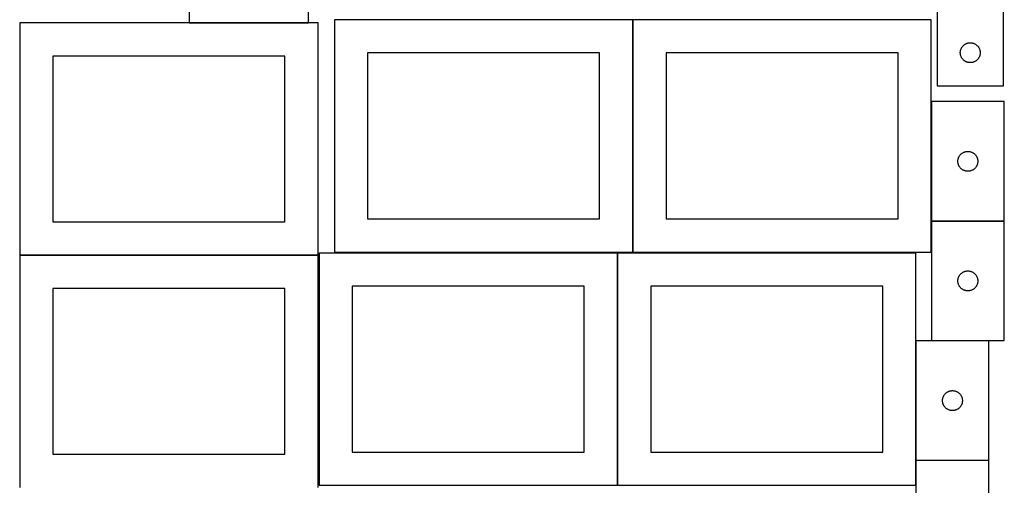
# Model space of a CAD drawing. Header units: millimetres. Extents: x 7 to 1493, y 7 to 2993.
# Tile 4 of 13: x 8 to 1493, y 1411 to 2113. Entities that reach past the tile are written whole.
import ezdxf

# ---------------------------------------------------------------- set-up
doc = ezdxf.new("R2010")
doc.units = ezdxf.units.MM
doc.layers.add('COMMON', color=5, linetype='CONTINUOUS', true_color=0x0000ff)
doc.layers.add('CUT', color=7, linetype='CONTINUOUS', true_color=0x000000)

msp = doc.modelspace()

# ---------------------------------------------------------------- linework, layer by layer
at = {"layer": 'COMMON'}
for p, q in [((693.86024, 2112.923826), (482.585526, 2112.923826)), ((932.685527, 1762.844571), (932.685527, 2112.823825)), ((994.060241, 2112.948801), (932.785527, 2112.948801)), ((1382.785527, 2112.944572), (1091.392522, 2112.944572)), ((263.432433, 2108.353678), (443.432433, 2108.353678)), ((1382.885527, 1989.515439), (1382.885527, 1809.515439)), ((1382.885527, 1809.315438), (1382.885527, 1762.844571)), ((1492.985528, 1809.415439), (1382.985528, 1809.415439)), ((457.83341, 1758.153678), (7.83341, 1758.153678)), ((909.474234, 1411.299045), (909.474234, 1761.299045)), ((1359.674234, 1628.895078), (1359.674234, 1448.895078)), ((1359.674234, 1448.695077), (1359.674234, 1411.299045)), ((1469.774235, 1448.795078), (1359.774235, 1448.795078))]:
    msp.add_line(p, q, dxfattribs=at)
at = {"layer": 'CUT'}
for p, q in [((1491.592523, 2013.244573), (1491.592523, 2263.244573)), ((263.432433, 2218.453679), (263.432433, 2108.453679)), ((443.432433, 2108.453679), (443.432433, 2218.453679)), ((1391.592523, 2188.244573), (1391.592523, 2013.244573)), ((932.585526, 2112.823825), (482.585526, 2112.823825)), ((482.585526, 2112.823825), (482.585526, 1762.823825)), ((932.585526, 1762.823825), (932.585526, 2112.823825)), ((1382.785527, 2112.844571), (932.785527, 2112.844571)), ((932.785527, 2112.844571), (932.785527, 1762.844571)), ((1382.785527, 1762.844571), (1382.785527, 2112.844571)), ((457.83341, 2108.253678), (7.83341, 2108.253678)), ((7.83341, 2108.253678), (7.83341, 1758.253678)), ((263.432433, 2108.453679), (443.432433, 2108.453679)), ((457.83341, 1758.253678), (457.83341, 2108.253678)), ((1426.612412, 2064.016754), (1426.672025, 2064.786887)), ((1426.672025, 2064.786887), (1426.771205, 2065.552931)), ((1426.771205, 2065.552931), (1426.909688, 2066.312854)), ((1426.909688, 2066.312854), (1427.087107, 2067.064639)), ((1427.087107, 2067.064639), (1427.302993, 2067.806295)), ((1427.302993, 2067.806295), (1427.556771, 2068.535854)), ((1427.556771, 2068.535854), (1427.84777, 2069.251381)), ((1427.84777, 2069.251381), (1428.175217, 2069.950979)), ((1428.175217, 2069.950979), (1428.538245, 2070.632794)), ((1428.538245, 2070.632794), (1428.93589, 2071.295015)), ((1428.93589, 2071.295015), (1429.367098, 2071.935889)), ((1429.367098, 2071.935889), (1429.830726, 2072.553715)), ((1429.830726, 2072.553715), (1430.325544, 2073.146854)), ((1430.325544, 2073.146854), (1430.85024, 2073.713735)), ((1430.85024, 2073.713735), (1431.403423, 2074.252853)), ((1431.403423, 2074.252853), (1431.983626, 2074.762779)), ((1431.983626, 2074.762779), (1432.589309, 2075.242161)), ((1432.589309, 2075.242161), (1433.218867, 2075.689728)), ((1433.218867, 2075.689728), (1433.870631, 2076.104292)), ((1433.870631, 2076.104292), (1434.542872, 2076.484755)), ((1434.542872, 2076.484755), (1435.233807, 2076.830106)), ((1435.233807, 2076.830106), (1435.941605, 2077.139432)), ((1435.941605, 2077.139432), (1436.664388, 2077.411911)), ((1436.664388, 2077.411911), (1437.400239, 2077.646821)), ((1437.400239, 2077.646821), (1438.147207, 2077.843538)), ((1438.147207, 2077.843538), (1438.903312, 2078.001542)), ((1438.903312, 2078.001542), (1439.666548, 2078.120413)), ((1439.666548, 2078.120413), (1440.434891, 2078.199835)), ((1440.434891, 2078.199835), (1441.206305, 2078.2396)), ((1441.206305, 2078.2396), (1441.978742, 2078.2396)), ((1441.978742, 2078.2396), (1442.750155, 2078.199835)), ((1442.750155, 2078.199835), (1443.518499, 2078.120413)), ((1443.518499, 2078.120413), (1444.281735, 2078.001542)), ((1444.281735, 2078.001542), (1445.037839, 2077.843538)), ((1445.037839, 2077.843538), (1445.784808, 2077.646821)), ((1445.784808, 2077.646821), (1446.520659, 2077.411911)), ((1446.520659, 2077.411911), (1447.243442, 2077.139432)), ((1447.243442, 2077.139432), (1447.951239, 2076.830106)), ((1447.951239, 2076.830106), (1448.642174, 2076.484755)), ((1448.642174, 2076.484755), (1449.314415, 2076.104292)), ((1449.314415, 2076.104292), (1449.966179, 2075.689728)), ((1449.966179, 2075.689728), (1450.595737, 2075.242161)), ((1450.595737, 2075.242161), (1451.201421, 2074.762779)), ((1451.201421, 2074.762779), (1451.781623, 2074.252853)), ((1451.781623, 2074.252853), (1452.334806, 2073.713735)), ((1452.334806, 2073.713735), (1452.859502, 2073.146854)), ((1452.859502, 2073.146854), (1453.35432, 2072.553715)), ((1453.35432, 2072.553715), (1453.817948, 2071.935889)), ((1453.817948, 2071.935889), (1454.249157, 2071.295015)), ((1454.249157, 2071.295015), (1454.646802, 2070.632794)), ((1454.646802, 2070.632794), (1455.00983, 2069.950979)), ((1455.00983, 2069.950979), (1455.337277, 2069.251381)), ((1455.337277, 2069.251381), (1455.628276, 2068.535854)), ((1455.628276, 2068.535854), (1455.882054, 2067.806295)), ((1455.882054, 2067.806295), (1456.097939, 2067.064639)), ((1456.097939, 2067.064639), (1456.275359, 2066.312854)), ((1456.275359, 2066.312854), (1456.413842, 2065.552931)), ((1456.413842, 2065.552931), (1456.513021, 2064.786887)), ((1456.513021, 2064.786887), (1456.572635, 2064.016754)), ((407.83341, 2058.253678), (57.83341, 2058.253678)), ((57.83341, 2058.253678), (57.83341, 1808.253678)), ((407.83341, 1808.253678), (407.83341, 2058.253678)), ((882.585526, 2062.823825), (532.585526, 2062.823825)), ((532.585526, 2062.823825), (532.585526, 1812.823825)), ((882.585526, 1812.823825), (882.585526, 2062.823825)), ((1332.785527, 2062.844571), (982.785527, 2062.844571)), ((982.785527, 2062.844571), (982.785527, 1812.844571)), ((1332.785527, 1812.844571), (1332.785527, 2062.844571)), ((1426.592523, 2063.244573), (1426.612412, 2064.016754)), ((1426.612412, 2062.472391), (1426.592523, 2063.244573)), ((1426.672025, 2061.702258), (1426.612412, 2062.472391)), ((1426.771205, 2060.936214), (1426.672025, 2061.702258)), ((1426.909688, 2060.176292), (1426.771205, 2060.936214)), ((1427.087107, 2059.424506), (1426.909688, 2060.176292)), ((1427.302993, 2058.68285), (1427.087107, 2059.424506)), ((1427.556771, 2057.953291), (1427.302993, 2058.68285)), ((1427.84777, 2057.237764), (1427.556771, 2057.953291)), ((1428.175217, 2056.538166), (1427.84777, 2057.237764)), ((1428.538245, 2055.856352), (1428.175217, 2056.538166)), ((1428.93589, 2055.19413), (1428.538245, 2055.856352)), ((1429.367098, 2054.553256), (1428.93589, 2055.19413)), ((1429.830726, 2053.93543), (1429.367098, 2054.553256)), ((1430.325544, 2053.342291), (1429.830726, 2053.93543)), ((1430.85024, 2052.77541), (1430.325544, 2053.342291)), ((1431.403423, 2052.236292), (1430.85024, 2052.77541)), ((1431.983626, 2051.726366), (1431.403423, 2052.236292)), ((1432.589309, 2051.246984), (1431.983626, 2051.726366)), ((1433.218867, 2050.799417), (1432.589309, 2051.246984)), ((1433.870631, 2050.384853), (1433.218867, 2050.799417)), ((1434.542872, 2050.004391), (1433.870631, 2050.384853)), ((1435.233807, 2049.659039), (1434.542872, 2050.004391)), ((1435.941605, 2049.349713), (1435.233807, 2049.659039)), ((1447.951239, 2049.659039), (1447.243442, 2049.349713)), ((1448.642174, 2050.004391), (1447.951239, 2049.659039)), ((1449.314415, 2050.384853), (1448.642174, 2050.004391)), ((1449.966179, 2050.799417), (1449.314415, 2050.384853)), ((1450.595737, 2051.246984), (1449.966179, 2050.799417)), ((1451.201421, 2051.726366), (1450.595737, 2051.246984)), ((1451.781623, 2052.236292), (1451.201421, 2051.726366)), ((1452.334806, 2052.77541), (1451.781623, 2052.236292)), ((1452.859502, 2053.342291), (1452.334806, 2052.77541)), ((1453.35432, 2053.93543), (1452.859502, 2053.342291)), ((1453.817948, 2054.553256), (1453.35432, 2053.93543)), ((1454.249157, 2055.19413), (1453.817948, 2054.553256)), ((1454.646802, 2055.856352), (1454.249157, 2055.19413)), ((1455.00983, 2056.538166), (1454.646802, 2055.856352)), ((1455.337277, 2057.237764), (1455.00983, 2056.538166)), ((1455.628276, 2057.953291), (1455.337277, 2057.237764)), ((1455.882054, 2058.68285), (1455.628276, 2057.953291)), ((1456.097939, 2059.424506), (1455.882054, 2058.68285)), ((1456.275359, 2060.176292), (1456.097939, 2059.424506)), ((1456.413842, 2060.936214), (1456.275359, 2060.176292)), ((1456.513021, 2061.702258), (1456.413842, 2060.936214)), ((1456.572635, 2062.472391), (1456.513021, 2061.702258)), ((1456.572635, 2064.016754), (1456.592523, 2063.244573)), ((1456.592523, 2063.244573), (1456.572635, 2062.472391)), ((1436.664388, 2049.077234), (1435.941605, 2049.349713)), ((1437.400239, 2048.842324), (1436.664388, 2049.077234)), ((1438.147207, 2048.645607), (1437.400239, 2048.842324)), ((1438.903312, 2048.487603), (1438.147207, 2048.645607)), ((1439.666548, 2048.368732), (1438.903312, 2048.487603)), ((1440.434891, 2048.28931), (1439.666548, 2048.368732)), ((1441.206305, 2048.249546), (1440.434891, 2048.28931)), ((1441.978742, 2048.249546), (1441.206305, 2048.249546)), ((1442.750155, 2048.28931), (1441.978742, 2048.249546)), ((1443.518499, 2048.368732), (1442.750155, 2048.28931)), ((1444.281735, 2048.487603), (1443.518499, 2048.368732)), ((1445.037839, 2048.645607), (1444.281735, 2048.487603)), ((1445.784808, 2048.842324), (1445.037839, 2048.645607)), ((1446.520659, 2049.077234), (1445.784808, 2048.842324)), ((1447.243442, 2049.349713), (1446.520659, 2049.077234)), ((1391.592523, 2013.244573), (1491.592523, 2013.244573)), ((1382.985528, 1989.515439), (1382.985528, 1809.515439)), ((1492.985528, 1989.515439), (1382.985528, 1989.515439)), ((1492.985528, 1809.515439), (1492.985528, 1989.515439)), ((1423.030265, 1900.673071), (1423.109688, 1901.441414)), ((1423.109688, 1901.441414), (1423.228558, 1902.20465)), ((1423.228558, 1902.20465), (1423.386562, 1902.960755)), ((1423.386562, 1902.960755), (1423.58328, 1903.707724)), ((1423.58328, 1903.707724), (1423.818189, 1904.443575)), ((1423.818189, 1904.443575), (1424.090668, 1905.166357)), ((1424.090668, 1905.166357), (1424.399994, 1905.874155)), ((1424.399994, 1905.874155), (1424.745346, 1906.56509)), ((1424.745346, 1906.56509), (1425.125808, 1907.237331)), ((1425.125808, 1907.237331), (1425.540372, 1907.889095)), ((1425.540372, 1907.889095), (1425.987939, 1908.518653)), ((1425.987939, 1908.518653), (1426.467321, 1909.124337)), ((1426.467321, 1909.124337), (1426.977247, 1909.704539)), ((1426.977247, 1909.704539), (1427.516365, 1910.257722)), ((1427.516365, 1910.257722), (1428.083246, 1910.782418)), ((1428.083246, 1910.782418), (1428.676385, 1911.277236)), ((1428.676385, 1911.277236), (1429.294211, 1911.740864)), ((1429.294211, 1911.740864), (1429.935085, 1912.172072)), ((1429.935085, 1912.172072), (1430.597307, 1912.569718)), ((1430.597307, 1912.569718), (1431.279121, 1912.932745)), ((1431.279121, 1912.932745), (1431.978719, 1913.260193)), ((1431.978719, 1913.260193), (1432.694246, 1913.551191)), ((1432.694246, 1913.551191), (1433.423805, 1913.80497)), ((1433.423805, 1913.80497), (1434.165461, 1914.020855)), ((1434.165461, 1914.020855), (1434.917247, 1914.198274)), ((1434.917247, 1914.198274), (1435.677169, 1914.336758)), ((1435.677169, 1914.336758), (1436.443213, 1914.435937)), ((1436.443213, 1914.435937), (1437.213346, 1914.49555)), ((1437.213346, 1914.49555), (1437.985528, 1914.515439)), ((1437.985528, 1914.515439), (1438.757709, 1914.49555)), ((1438.757709, 1914.49555), (1439.527843, 1914.435937)), ((1439.527843, 1914.435937), (1440.293886, 1914.336758)), ((1440.293886, 1914.336758), (1441.053809, 1914.198274)), ((1441.053809, 1914.198274), (1441.805594, 1914.020855)), ((1441.805594, 1914.020855), (1442.54725, 1913.80497)), ((1442.54725, 1913.80497), (1443.276809, 1913.551191)), ((1443.276809, 1913.551191), (1443.992336, 1913.260193)), ((1443.992336, 1913.260193), (1444.691935, 1912.932745)), ((1444.691935, 1912.932745), (1445.373749, 1912.569718)), ((1445.373749, 1912.569718), (1446.035971, 1912.172072)), ((1446.035971, 1912.172072), (1446.676844, 1911.740864)), ((1446.676844, 1911.740864), (1447.29467, 1911.277236)), ((1447.29467, 1911.277236), (1447.887809, 1910.782418)), ((1447.887809, 1910.782418), (1448.45469, 1910.257722)), ((1448.45469, 1910.257722), (1448.993808, 1909.704539)), ((1448.993808, 1909.704539), (1449.503734, 1909.124337)), ((1449.503734, 1909.124337), (1449.983116, 1908.518653)), ((1449.983116, 1908.518653), (1450.430683, 1907.889095)), ((1450.430683, 1907.889095), (1450.845247, 1907.237331)), ((1450.845247, 1907.237331), (1451.22571, 1906.56509)), ((1451.22571, 1906.56509), (1451.571062, 1905.874155)), ((1451.571062, 1905.874155), (1451.880387, 1905.166357)), ((1451.880387, 1905.166357), (1452.152866, 1904.443575)), ((1452.152866, 1904.443575), (1452.387776, 1903.707724)), ((1452.387776, 1903.707724), (1452.584493, 1902.960755)), ((1452.584493, 1902.960755), (1452.742497, 1902.20465)), ((1452.742497, 1902.20465), (1452.861368, 1901.441414)), ((1452.861368, 1901.441414), (1452.940791, 1900.673071)), ((1422.990501, 1899.901658), (1423.030265, 1900.673071)), ((1422.990501, 1899.12922), (1422.990501, 1899.901658)), ((1423.030265, 1898.357807), (1422.990501, 1899.12922)), ((1423.109688, 1897.589464), (1423.030265, 1898.357807)), ((1423.228558, 1896.826228), (1423.109688, 1897.589464)), ((1423.386562, 1896.070123), (1423.228558, 1896.826228)), ((1423.58328, 1895.323155), (1423.386562, 1896.070123)), ((1423.818189, 1894.587303), (1423.58328, 1895.323155)), ((1424.090668, 1893.864521), (1423.818189, 1894.587303)), ((1424.399994, 1893.156723), (1424.090668, 1893.864521)), ((1424.745346, 1892.465788), (1424.399994, 1893.156723)), ((1425.125808, 1891.793547), (1424.745346, 1892.465788)), ((1425.540372, 1891.141783), (1425.125808, 1891.793547)), ((1425.987939, 1890.512225), (1425.540372, 1891.141783)), ((1426.467321, 1889.906541), (1425.987939, 1890.512225)), ((1426.977247, 1889.326339), (1426.467321, 1889.906541)), ((1427.516365, 1888.773156), (1426.977247, 1889.326339)), ((1428.083246, 1888.24846), (1427.516365, 1888.773156)), ((1428.676385, 1887.753642), (1428.083246, 1888.24846)), ((1429.294211, 1887.290014), (1428.676385, 1887.753642)), ((1429.935085, 1886.858806), (1429.294211, 1887.290014)), ((1430.597307, 1886.46116), (1429.935085, 1886.858806)), ((1431.279121, 1886.098133), (1430.597307, 1886.46116)), ((1445.373749, 1886.46116), (1444.691935, 1886.098133)), ((1446.035971, 1886.858806), (1445.373749, 1886.46116)), ((1446.676844, 1887.290014), (1446.035971, 1886.858806)), ((1447.29467, 1887.753642), (1446.676844, 1887.290014)), ((1447.887809, 1888.24846), (1447.29467, 1887.753642)), ((1448.45469, 1888.773156), (1447.887809, 1888.24846)), ((1448.993808, 1889.326339), (1448.45469, 1888.773156)), ((1449.503734, 1889.906541), (1448.993808, 1889.326339)), ((1449.983116, 1890.512225), (1449.503734, 1889.906541)), ((1450.430683, 1891.141783), (1449.983116, 1890.512225)), ((1450.845247, 1891.793547), (1450.430683, 1891.141783)), ((1451.22571, 1892.465788), (1450.845247, 1891.793547)), ((1451.571062, 1893.156723), (1451.22571, 1892.465788)), ((1451.880387, 1893.864521), (1451.571062, 1893.156723)), ((1452.152866, 1894.587303), (1451.880387, 1893.864521)), ((1452.387776, 1895.323155), (1452.152866, 1894.587303)), ((1452.584493, 1896.070123), (1452.387776, 1895.323155)), ((1452.742497, 1896.826228), (1452.584493, 1896.070123)), ((1452.861368, 1897.589464), (1452.742497, 1896.826228)), ((1452.940791, 1898.357807), (1452.861368, 1897.589464)), ((1452.940791, 1900.673071), (1452.980555, 1899.901658)), ((1452.980555, 1899.12922), (1452.940791, 1898.357807)), ((1452.980555, 1899.901658), (1452.980555, 1899.12922)), ((1431.978719, 1885.770686), (1431.279121, 1886.098133)), ((1432.694246, 1885.479687), (1431.978719, 1885.770686)), ((1433.423805, 1885.225908), (1432.694246, 1885.479687)), ((1434.165461, 1885.010023), (1433.423805, 1885.225908)), ((1434.917247, 1884.832604), (1434.165461, 1885.010023)), ((1435.677169, 1884.694121), (1434.917247, 1884.832604)), ((1436.443213, 1884.594941), (1435.677169, 1884.694121)), ((1437.213346, 1884.535328), (1436.443213, 1884.594941)), ((1437.985528, 1884.515439), (1437.213346, 1884.535328)), ((1438.757709, 1884.535328), (1437.985528, 1884.515439)), ((1439.527843, 1884.594941), (1438.757709, 1884.535328)), ((1440.293886, 1884.694121), (1439.527843, 1884.594941)), ((1441.053809, 1884.832604), (1440.293886, 1884.694121)), ((1441.805594, 1885.010023), (1441.053809, 1884.832604)), ((1442.54725, 1885.225908), (1441.805594, 1885.010023)), ((1443.276809, 1885.479687), (1442.54725, 1885.225908)), ((1443.992336, 1885.770686), (1443.276809, 1885.479687)), ((1444.691935, 1886.098133), (1443.992336, 1885.770686)), ((532.585526, 1812.823825), (882.585526, 1812.823825)), ((982.785527, 1812.844571), (1332.785527, 1812.844571)), ((57.83341, 1808.253678), (407.83341, 1808.253678)), ((1382.985528, 1809.515439), (1492.985528, 1809.515439)), ((1382.985528, 1809.315438), (1382.985528, 1629.315438)), ((1492.985528, 1809.315438), (1382.985528, 1809.315438)), ((1492.985528, 1629.315438), (1492.985528, 1809.315438)), ((7.83341, 1758.253678), (457.83341, 1758.253678)), ((457.83341, 1758.053677), (7.83341, 1758.053677)), ((7.83341, 1758.053677), (7.83341, 1408.053677)), ((457.83341, 1408.053677), (457.83341, 1758.053677)), ((909.374233, 1761.299045), (459.374233, 1761.299045)), ((459.374233, 1761.299045), (459.374233, 1411.299045)), ((482.585526, 1762.823825), (932.585526, 1762.823825)), ((909.374233, 1411.299045), (909.374233, 1761.299045)), ((1359.574234, 1761.299045), (909.574234, 1761.299045)), ((909.574234, 1761.299045), (909.574234, 1411.299045)), ((932.785527, 1762.844571), (1382.785527, 1762.844571)), ((1359.574234, 1411.299045), (1359.574234, 1761.299045)), ((1423.386562, 1722.760754), (1423.58328, 1723.507723)), ((1423.58328, 1723.507723), (1423.818189, 1724.243574)), ((1423.818189, 1724.243574), (1424.090668, 1724.966356)), ((1424.090668, 1724.966356), (1424.399994, 1725.674154)), ((1424.399994, 1725.674154), (1424.745346, 1726.365089)), ((1424.745346, 1726.365089), (1425.125808, 1727.03733)), ((1425.125808, 1727.03733), (1425.540372, 1727.689094)), ((1425.540372, 1727.689094), (1425.987939, 1728.318652)), ((1425.987939, 1728.318652), (1426.467321, 1728.924336)), ((1426.467321, 1728.924336), (1426.977247, 1729.504538)), ((1426.977247, 1729.504538), (1427.516365, 1730.057721)), ((1427.516365, 1730.057721), (1428.083246, 1730.582417)), ((1428.083246, 1730.582417), (1428.676385, 1731.077235)), ((1428.676385, 1731.077235), (1429.294211, 1731.540863)), ((1429.294211, 1731.540863), (1429.935085, 1731.972071)), ((1429.935085, 1731.972071), (1430.597307, 1732.369717)), ((1430.597307, 1732.369717), (1431.279121, 1732.732744)), ((1431.279121, 1732.732744), (1431.978719, 1733.060192)), ((1431.978719, 1733.060192), (1432.694246, 1733.35119)), ((1432.694246, 1733.35119), (1433.423805, 1733.604969)), ((1433.423805, 1733.604969), (1434.165461, 1733.820854)), ((1434.165461, 1733.820854), (1434.917247, 1733.998273)), ((1434.917247, 1733.998273), (1435.677169, 1734.136757)), ((1435.677169, 1734.136757), (1436.443213, 1734.235936)), ((1436.443213, 1734.235936), (1437.213346, 1734.295549)), ((1437.213346, 1734.295549), (1437.985528, 1734.315438)), ((1437.985528, 1734.315438), (1438.757709, 1734.295549)), ((1438.757709, 1734.295549), (1439.527843, 1734.235936)), ((1439.527843, 1734.235936), (1440.293886, 1734.136757)), ((1440.293886, 1734.136757), (1441.053809, 1733.998273)), ((1441.053809, 1733.998273), (1441.805594, 1733.820854)), ((1441.805594, 1733.820854), (1442.54725, 1733.604969)), ((1442.54725, 1733.604969), (1443.276809, 1733.35119)), ((1443.276809, 1733.35119), (1443.992336, 1733.060192)), ((1443.992336, 1733.060192), (1444.691935, 1732.732744)), ((1444.691935, 1732.732744), (1445.373749, 1732.369717)), ((1445.373749, 1732.369717), (1446.035971, 1731.972071)), ((1446.035971, 1731.972071), (1446.676844, 1731.540863)), ((1446.676844, 1731.540863), (1447.29467, 1731.077235)), ((1447.29467, 1731.077235), (1447.887809, 1730.582417)), ((1447.887809, 1730.582417), (1448.45469, 1730.057721)), ((1448.45469, 1730.057721), (1448.993808, 1729.504538)), ((1448.993808, 1729.504538), (1449.503734, 1728.924336)), ((1449.503734, 1728.924336), (1449.983116, 1728.318652)), ((1449.983116, 1728.318652), (1450.430683, 1727.689094)), ((1450.430683, 1727.689094), (1450.845247, 1727.03733)), ((1450.845247, 1727.03733), (1451.22571, 1726.365089)), ((1451.22571, 1726.365089), (1451.571062, 1725.674154)), ((1451.571062, 1725.674154), (1451.880387, 1724.966356)), ((1451.880387, 1724.966356), (1452.152866, 1724.243574)), ((1452.152866, 1724.243574), (1452.387776, 1723.507723)), ((1452.387776, 1723.507723), (1452.584493, 1722.760754)), ((407.83341, 1708.053677), (57.83341, 1708.053677)), ((57.83341, 1708.053677), (57.83341, 1458.053677)), ((407.83341, 1458.053677), (407.83341, 1708.053677)), ((859.374233, 1711.299045), (509.374233, 1711.299045)), ((509.374233, 1711.299045), (509.374233, 1461.299045)), ((859.374233, 1461.299045), (859.374233, 1711.299045)), ((1309.574234, 1711.299045), (959.574234, 1711.299045)), ((959.574234, 1711.299045), (959.574234, 1461.299045)), ((1309.574234, 1461.299045), (1309.574234, 1711.299045)), ((1422.990501, 1719.701657), (1423.030265, 1720.47307)), ((1422.990501, 1718.929219), (1422.990501, 1719.701657)), ((1423.030265, 1718.157806), (1422.990501, 1718.929219)), ((1423.030265, 1720.47307), (1423.109688, 1721.241413)), ((1423.109688, 1717.389463), (1423.030265, 1718.157806)), ((1423.109688, 1721.241413), (1423.228558, 1722.004649)), ((1423.228558, 1716.626227), (1423.109688, 1717.389463)), ((1423.228558, 1722.004649), (1423.386562, 1722.760754)), ((1423.386562, 1715.870122), (1423.228558, 1716.626227)), ((1423.58328, 1715.123154), (1423.386562, 1715.870122)), ((1423.818189, 1714.387302), (1423.58328, 1715.123154)), ((1424.090668, 1713.66452), (1423.818189, 1714.387302)), ((1424.399994, 1712.956722), (1424.090668, 1713.66452)), ((1424.745346, 1712.265787), (1424.399994, 1712.956722)), ((1425.125808, 1711.593546), (1424.745346, 1712.265787)), ((1425.540372, 1710.941782), (1425.125808, 1711.593546)), ((1425.987939, 1710.312224), (1425.540372, 1710.941782)), ((1426.467321, 1709.70654), (1425.987939, 1710.312224)), ((1426.977247, 1709.126338), (1426.467321, 1709.70654)), ((1427.516365, 1708.573155), (1426.977247, 1709.126338)), ((1428.083246, 1708.048459), (1427.516365, 1708.573155)), ((1428.676385, 1707.553641), (1428.083246, 1708.048459)), ((1447.887809, 1708.048459), (1447.29467, 1707.553641)), ((1448.45469, 1708.573155), (1447.887809, 1708.048459)), ((1448.993808, 1709.126338), (1448.45469, 1708.573155)), ((1449.503734, 1709.70654), (1448.993808, 1709.126338)), ((1449.983116, 1710.312224), (1449.503734, 1709.70654)), ((1450.430683, 1710.941782), (1449.983116, 1710.312224)), ((1450.845247, 1711.593546), (1450.430683, 1710.941782)), ((1451.22571, 1712.265787), (1450.845247, 1711.593546)), ((1451.571062, 1712.956722), (1451.22571, 1712.265787)), ((1451.880387, 1713.66452), (1451.571062, 1712.956722)), ((1452.152866, 1714.387302), (1451.880387, 1713.66452)), ((1452.387776, 1715.123154), (1452.152866, 1714.387302)), ((1452.584493, 1715.870122), (1452.387776, 1715.123154)), ((1452.584493, 1722.760754), (1452.742497, 1722.004649)), ((1452.742497, 1716.626227), (1452.584493, 1715.870122)), ((1452.742497, 1722.004649), (1452.861368, 1721.241413)), ((1452.861368, 1717.389463), (1452.742497, 1716.626227)), ((1452.861368, 1721.241413), (1452.940791, 1720.47307)), ((1452.940791, 1718.157806), (1452.861368, 1717.389463)), ((1452.940791, 1720.47307), (1452.980555, 1719.701657)), ((1452.980555, 1718.929219), (1452.940791, 1718.157806)), ((1452.980555, 1719.701657), (1452.980555, 1718.929219)), ((1429.294211, 1707.090013), (1428.676385, 1707.553641)), ((1429.935085, 1706.658805), (1429.294211, 1707.090013)), ((1430.597307, 1706.261159), (1429.935085, 1706.658805)), ((1431.279121, 1705.898132), (1430.597307, 1706.261159)), ((1431.978719, 1705.570685), (1431.279121, 1705.898132)), ((1432.694246, 1705.279686), (1431.978719, 1705.570685)), ((1433.423805, 1705.025907), (1432.694246, 1705.279686)), ((1434.165461, 1704.810022), (1433.423805, 1705.025907)), ((1434.917247, 1704.632603), (1434.165461, 1704.810022)), ((1435.677169, 1704.49412), (1434.917247, 1704.632603)), ((1436.443213, 1704.39494), (1435.677169, 1704.49412)), ((1437.213346, 1704.335327), (1436.443213, 1704.39494)), ((1437.985528, 1704.315438), (1437.213346, 1704.335327)), ((1438.757709, 1704.335327), (1437.985528, 1704.315438)), ((1439.527843, 1704.39494), (1438.757709, 1704.335327)), ((1440.293886, 1704.49412), (1439.527843, 1704.39494)), ((1441.053809, 1704.632603), (1440.293886, 1704.49412)), ((1441.805594, 1704.810022), (1441.053809, 1704.632603)), ((1442.54725, 1705.025907), (1441.805594, 1704.810022)), ((1443.276809, 1705.279686), (1442.54725, 1705.025907)), ((1443.992336, 1705.570685), (1443.276809, 1705.279686)), ((1444.691935, 1705.898132), (1443.992336, 1705.570685)), ((1445.373749, 1706.261159), (1444.691935, 1705.898132)), ((1446.035971, 1706.658805), (1445.373749, 1706.261159)), ((1446.676844, 1707.090013), (1446.035971, 1706.658805)), ((1447.29467, 1707.553641), (1446.676844, 1707.090013)), ((1359.774235, 1628.895078), (1359.774235, 1448.895078)), ((1469.774235, 1628.895078), (1359.774235, 1628.895078)), ((1382.985528, 1629.315438), (1492.985528, 1629.315438)), ((1469.774235, 1448.895078), (1469.774235, 1628.895078)), ((1400.879376, 1544.545996), (1401.188701, 1545.253794)), ((1401.188701, 1545.253794), (1401.534053, 1545.944729)), ((1401.534053, 1545.944729), (1401.914516, 1546.61697)), ((1401.914516, 1546.61697), (1402.32908, 1547.268734)), ((1402.32908, 1547.268734), (1402.776646, 1547.898292)), ((1402.776646, 1547.898292), (1403.256028, 1548.503975)), ((1403.256028, 1548.503975), (1403.765955, 1549.084178)), ((1403.765955, 1549.084178), (1404.305073, 1549.637361)), ((1404.305073, 1549.637361), (1404.871953, 1550.162057)), ((1404.871953, 1550.162057), (1405.465093, 1550.656875)), ((1405.465093, 1550.656875), (1406.082919, 1551.120503)), ((1406.082919, 1551.120503), (1406.723792, 1551.551711)), ((1406.723792, 1551.551711), (1407.386014, 1551.949356)), ((1407.386014, 1551.949356), (1408.067828, 1552.312384)), ((1408.067828, 1552.312384), (1408.767427, 1552.639831)), ((1408.767427, 1552.639831), (1409.482954, 1552.93083)), ((1409.482954, 1552.93083), (1410.212513, 1553.184608)), ((1410.212513, 1553.184608), (1410.954168, 1553.400494)), ((1410.954168, 1553.400494), (1411.705954, 1553.577913)), ((1411.705954, 1553.577913), (1412.465876, 1553.716396)), ((1412.465876, 1553.716396), (1413.23192, 1553.815576)), ((1413.23192, 1553.815576), (1414.002054, 1553.875189)), ((1414.002054, 1553.875189), (1414.774235, 1553.895078)), ((1414.774235, 1553.895078), (1415.546416, 1553.875189)), ((1415.546416, 1553.875189), (1416.31655, 1553.815576)), ((1416.31655, 1553.815576), (1417.082594, 1553.716396)), ((1417.082594, 1553.716396), (1417.842516, 1553.577913)), ((1417.842516, 1553.577913), (1418.594302, 1553.400494)), ((1418.594302, 1553.400494), (1419.335958, 1553.184608)), ((1419.335958, 1553.184608), (1420.065516, 1552.93083)), ((1420.065516, 1552.93083), (1420.781044, 1552.639831)), ((1420.781044, 1552.639831), (1421.480642, 1552.312384)), ((1421.480642, 1552.312384), (1422.162456, 1551.949356)), ((1422.162456, 1551.949356), (1422.824678, 1551.551711)), ((1422.824678, 1551.551711), (1423.465552, 1551.120503)), ((1423.465552, 1551.120503), (1424.083377, 1550.656875)), ((1424.083377, 1550.656875), (1424.676517, 1550.162057)), ((1424.676517, 1550.162057), (1425.243397, 1549.637361)), ((1425.243397, 1549.637361), (1425.782516, 1549.084178)), ((1425.782516, 1549.084178), (1426.292442, 1548.503975)), ((1426.292442, 1548.503975), (1426.771824, 1547.898292)), ((1426.771824, 1547.898292), (1427.21939, 1547.268734)), ((1427.21939, 1547.268734), (1427.633955, 1546.61697)), ((1427.633955, 1546.61697), (1428.014417, 1545.944729)), ((1428.014417, 1545.944729), (1428.359769, 1545.253794)), ((1428.359769, 1545.253794), (1428.669095, 1544.545996)), ((1399.779208, 1539.281296), (1399.818972, 1540.05271)), ((1399.779208, 1538.508859), (1399.779208, 1539.281296)), ((1399.818972, 1537.737446), (1399.779208, 1538.508859)), ((1399.818972, 1540.05271), (1399.898395, 1540.821053)), ((1399.898395, 1536.969102), (1399.818972, 1537.737446)), ((1399.898395, 1540.821053), (1400.017266, 1541.584289)), ((1400.017266, 1536.205866), (1399.898395, 1536.969102)), ((1400.017266, 1541.584289), (1400.17527, 1542.340394)), ((1400.17527, 1535.449762), (1400.017266, 1536.205866)), ((1400.17527, 1542.340394), (1400.371987, 1543.087362)), ((1400.371987, 1534.702793), (1400.17527, 1535.449762)), ((1400.371987, 1543.087362), (1400.606897, 1543.823213)), ((1400.606897, 1533.966942), (1400.371987, 1534.702793)), ((1400.606897, 1543.823213), (1400.879376, 1544.545996)), ((1400.879376, 1533.244159), (1400.606897, 1533.966942)), ((1401.188701, 1532.536362), (1400.879376, 1533.244159)), ((1401.534053, 1531.845427), (1401.188701, 1532.536362)), ((1401.914516, 1531.173186), (1401.534053, 1531.845427)), ((1402.32908, 1530.521422), (1401.914516, 1531.173186)), ((1402.776646, 1529.891864), (1402.32908, 1530.521422)), ((1403.256028, 1529.28618), (1402.776646, 1529.891864)), ((1426.771824, 1529.891864), (1426.292442, 1529.28618)), ((1427.21939, 1530.521422), (1426.771824, 1529.891864)), ((1427.633955, 1531.173186), (1427.21939, 1530.521422)), ((1428.014417, 1531.845427), (1427.633955, 1531.173186)), ((1428.359769, 1532.536362), (1428.014417, 1531.845427)), ((1428.669095, 1533.244159), (1428.359769, 1532.536362)), ((1428.669095, 1544.545996), (1428.941574, 1543.823213)), ((1428.941574, 1533.966942), (1428.669095, 1533.244159)), ((1428.941574, 1543.823213), (1429.176483, 1543.087362)), ((1429.176483, 1534.702793), (1428.941574, 1533.966942)), ((1429.176483, 1543.087362), (1429.373201, 1542.340394)), ((1429.373201, 1535.449762), (1429.176483, 1534.702793)), ((1429.373201, 1542.340394), (1429.531204, 1541.584289)), ((1429.531204, 1536.205866), (1429.373201, 1535.449762)), ((1429.531204, 1541.584289), (1429.650075, 1540.821053)), ((1429.650075, 1536.969102), (1429.531204, 1536.205866)), ((1429.650075, 1540.821053), (1429.729498, 1540.05271)), ((1429.729498, 1537.737446), (1429.650075, 1536.969102)), ((1429.729498, 1540.05271), (1429.769262, 1539.281296)), ((1429.769262, 1538.508859), (1429.729498, 1537.737446)), ((1429.769262, 1539.281296), (1429.769262, 1538.508859)), ((1403.765955, 1528.705978), (1403.256028, 1529.28618)), ((1404.305073, 1528.152795), (1403.765955, 1528.705978)), ((1404.871953, 1527.628099), (1404.305073, 1528.152795)), ((1405.465093, 1527.133281), (1404.871953, 1527.628099)), ((1406.082919, 1526.669653), (1405.465093, 1527.133281)), ((1406.723792, 1526.238444), (1406.082919, 1526.669653)), ((1407.386014, 1525.840799), (1406.723792, 1526.238444)), ((1408.067828, 1525.477772), (1407.386014, 1525.840799)), ((1408.767427, 1525.150324), (1408.067828, 1525.477772)), ((1409.482954, 1524.859325), (1408.767427, 1525.150324)), ((1410.212513, 1524.605547), (1409.482954, 1524.859325)), ((1410.954168, 1524.389662), (1410.212513, 1524.605547)), ((1411.705954, 1524.212242), (1410.954168, 1524.389662)), ((1412.465876, 1524.073759), (1411.705954, 1524.212242)), ((1413.23192, 1523.97458), (1412.465876, 1524.073759)), ((1414.002054, 1523.914966), (1413.23192, 1523.97458)), ((1414.774235, 1523.895078), (1414.002054, 1523.914966)), ((1415.546416, 1523.914966), (1414.774235, 1523.895078)), ((1416.31655, 1523.97458), (1415.546416, 1523.914966)), ((1417.082594, 1524.073759), (1416.31655, 1523.97458)), ((1417.842516, 1524.212242), (1417.082594, 1524.073759)), ((1418.594302, 1524.389662), (1417.842516, 1524.212242)), ((1419.335958, 1524.605547), (1418.594302, 1524.389662)), ((1420.065516, 1524.859325), (1419.335958, 1524.605547)), ((1420.781044, 1525.150324), (1420.065516, 1524.859325)), ((1421.480642, 1525.477772), (1420.781044, 1525.150324)), ((1422.162456, 1525.840799), (1421.480642, 1525.477772)), ((1422.824678, 1526.238444), (1422.162456, 1525.840799)), ((1423.465552, 1526.669653), (1422.824678, 1526.238444)), ((1424.083377, 1527.133281), (1423.465552, 1526.669653)), ((1424.676517, 1527.628099), (1424.083377, 1527.133281)), ((1425.243397, 1528.152795), (1424.676517, 1527.628099)), ((1425.782516, 1528.705978), (1425.243397, 1528.152795)), ((1426.292442, 1529.28618), (1425.782516, 1528.705978)), ((57.83341, 1458.053677), (407.83341, 1458.053677)), ((509.374233, 1461.299045), (859.374233, 1461.299045)), ((959.574234, 1461.299045), (1309.574234, 1461.299045)), ((1359.774235, 1448.895078), (1469.774235, 1448.895078)), ((1359.774235, 1448.695077), (1359.774235, 1268.695077)), ((1469.774235, 1448.695077), (1359.774235, 1448.695077)), ((1469.774235, 1268.695077), (1469.774235, 1448.695077)), ((459.374233, 1411.299045), (909.374233, 1411.299045)), ((909.574234, 1411.299045), (1359.574234, 1411.299045))]:
    msp.add_line(p, q, dxfattribs=at)

doc.saveas('drawing.dxf')
